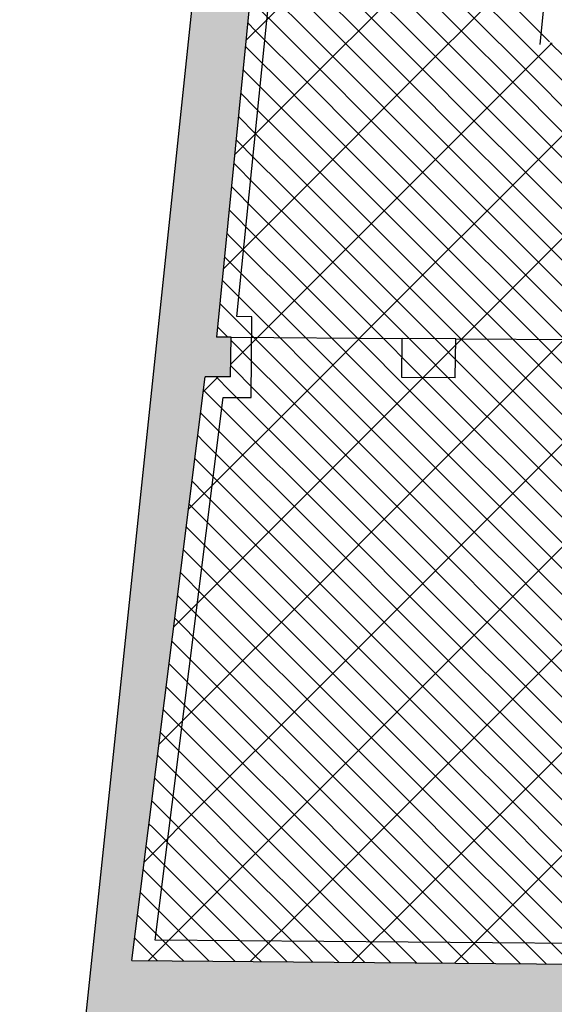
# Model space of a CAD drawing. Extents: x -9.8 to 14.6, y -7 to 44.3.
# Tile 2 of 9: x -9.8 to -4.6, y 3 to 12.6. Entities that reach past the tile are written whole.
import ezdxf

# ---------------------------------------------------------------- set-up
doc = ezdxf.new("R2010")
doc.units = 0
doc.linetypes.add('STRICHPUNKT', pattern=[25.4, 12.7, -6.35, 0, -6.35])
doc.linetypes.add('VERDECKT', pattern=[9.525, 6.35, -3.175])
for name, color, linetype in [('XR$1$STANDARD', 7, 'CONTINUOUS'), ('XR$2$STANDARD', 7, 'CONTINUOUS'), ('XR$3$STANDARD', 7, 'CONTINUOUS'), ('XR$4$STANDARD', 7, 'CONTINUOUS')]:
    doc.layers.add(name, color=color, linetype=linetype)

# ---------------------------------------------------------------- blocks, each defined once
blk = doc.blocks.new('PATROON_2')
at = {"layer": 'XR$3$STANDARD', "color": 7, "linetype": 'ByBlock'}
for p, q in [((-7.5943, 12.4057), (-7, 13)), ((-7, 12), (-6, 13)), ((-6, 12), (-5, 13)), ((-5, 12), (-4.6424, 12.3576)), ((-4.6424, 12.3576), (-4.6153, 12.3847)), ((-7.7051, 11.2948), (-7, 12)), ((-7, 11), (-6, 12)), ((-6, 11), (-5, 12)), ((-5, 11), (-4, 12)), ((-7.816, 10.184), (-7, 11)), ((-7, 10), (-6, 11)), ((-6, 10), (-5, 11)), ((-5, 10), (-4, 11)), ((-7.742, 9.258), (-7, 10)), ((-7, 9), (-6, 10)), ((-6, 9), (-5, 10)), ((-5, 9), (-4, 10)), ((-8, 9), (-7.8648, 9.1352)), ((-8.0092, 8.9908), (-8, 9)), ((-8, 8), (-7, 9)), ((-7, 8), (-6, 9)), ((-6, 8), (-5, 9)), ((-5, 8), (-4, 9)), ((-8.1531, 7.8469), (-8, 8)), ((-8, 7), (-7, 8)), ((-7, 7), (-6, 8)), ((-6, 7), (-5, 8)), ((-5, 7), (-4, 8)), ((-8.297, 6.703), (-8, 7)), ((-8, 6), (-7, 7)), ((-7, 6), (-6, 7)), ((-6, 6), (-5, 7)), ((-5, 6), (-4, 7)), ((-8.4409, 5.5591), (-8, 6)), ((-8, 5), (-7, 6)), ((-7, 5), (-6, 6)), ((-6, 5), (-5, 6)), ((-5, 5), (-4, 6)), ((-8.5847, 4.4153), (-8, 5)), ((-8, 4), (-7, 5)), ((-7, 4), (-6, 5)), ((-6, 4), (-5, 5)), ((-5, 4), (-4, 5)), ((-8.5445, 3.4555), (-8, 4)), ((-7.5522, 3.4478), (-7, 4)), ((-6.5599, 3.4401), (-6, 4)), ((-5.5676, 3.4324), (-5, 4))]:
    blk.add_line(p, q, dxfattribs=at)
blk = doc.blocks.new('PATROON_10')
at = {"layer": 'XR$4$STANDARD', "color": 7, "linetype": 'ByBlock'}
for p, q in [((-7, 12.5), (-7.5, 13)), ((-6.5, 12.5), (-7, 13)), ((-6, 12.5), (-6.5, 13)), ((-5.5, 12.5), (-6, 13)), ((-5, 12.5), (-5.5, 13)), ((-7.5, 12.5), (-7.5772, 12.5772)), ((-7, 12), (-7.5, 12.5)), ((-6.5, 12), (-7, 12.5)), ((-6, 12), (-6.5, 12.5)), ((-5.5, 12), (-6, 12.5)), ((-5, 12), (-5.5, 12.5)), ((-4.6365, 12.1365), (-5, 12.5)), ((-7.5, 12), (-7.6226, 12.1226)), ((-4.5, 12), (-4.6365, 12.1365)), ((-7, 11.5), (-7.5, 12)), ((-6.5, 11.5), (-7, 12)), ((-6, 11.5), (-6.5, 12)), ((-5.5, 11.5), (-6, 12)), ((-5, 11.5), (-5.5, 12)), ((-4.5, 11.5), (-5, 12)), ((-7.5, 11.5), (-7.6679, 11.6679)), ((-7, 11), (-7.5, 11.5)), ((-6.5, 11), (-7, 11.5)), ((-6, 11), (-6.5, 11.5)), ((-5.5, 11), (-6, 11.5)), ((-5, 11), (-5.5, 11.5)), ((-4.5, 11), (-5, 11.5)), ((-7.5, 11), (-7.7133, 11.2133)), ((-7, 10.5), (-7.5, 11)), ((-6.5, 10.5), (-7, 11)), ((-6, 10.5), (-6.5, 11)), ((-5.5, 10.5), (-6, 11)), ((-5, 10.5), (-5.5, 11)), ((-4.5, 10.5), (-5, 11)), ((-7.5, 10.5), (-7.7586, 10.7586)), ((-7, 10), (-7.5, 10.5)), ((-6.5, 10), (-7, 10.5)), ((-6, 10), (-6.5, 10.5)), ((-5.5, 10), (-6, 10.5)), ((-5, 10), (-5.5, 10.5)), ((-4.5, 10), (-5, 10.5)), ((-7.5, 10), (-7.804, 10.304)), ((-7, 9.5), (-7.5, 10)), ((-6.5, 9.5), (-7, 10)), ((-6, 9.5), (-6.5, 10)), ((-5.5, 9.5), (-6, 10)), ((-5, 9.5), (-5.5, 10)), ((-4.5, 9.5), (-5, 10)), ((-7.5, 9.5), (-7.8494, 9.8494)), ((-7, 9), (-7.5, 9.5)), ((-6.5, 9), (-7, 9.5)), ((-6, 9), (-6.5, 9.5)), ((-5.5, 9), (-6, 9.5)), ((-5, 9), (-5.5, 9.5)), ((-4.5, 9), (-5, 9.5)), ((-7.5, 9), (-7.7423, 9.2423)), ((-8, 9), (-8.0072, 9.0072)), ((-7.5, 8.5), (-8, 9)), ((-7, 8.5), (-7.5, 9)), ((-6.5, 8.5), (-7, 9)), ((-6, 8.5), (-6.5, 9)), ((-5.5, 8.5), (-6, 9)), ((-5, 8.5), (-5.5, 9)), ((-4.5, 8.5), (-5, 9)), ((-8, 8.5), (-8.063, 8.563)), ((-7.5, 8), (-8, 8.5)), ((-7, 8), (-7.5, 8.5)), ((-6.5, 8), (-7, 8.5)), ((-6, 8), (-6.5, 8.5)), ((-5.5, 8), (-6, 8.5)), ((-5, 8), (-5.5, 8.5)), ((-4.5, 8), (-5, 8.5)), ((-8, 8), (-8.1189, 8.1189)), ((-7.5, 7.5), (-8, 8)), ((-7, 7.5), (-7.5, 8)), ((-6.5, 7.5), (-7, 8)), ((-6, 7.5), (-6.5, 8)), ((-5.5, 7.5), (-6, 8)), ((-5, 7.5), (-5.5, 8)), ((-4.5, 7.5), (-5, 8)), ((-8, 7.5), (-8.1748, 7.6748)), ((-7.5, 7), (-8, 7.5)), ((-7, 7), (-7.5, 7.5)), ((-6.5, 7), (-7, 7.5)), ((-6, 7), (-6.5, 7.5)), ((-5.5, 7), (-6, 7.5)), ((-5, 7), (-5.5, 7.5)), ((-4.5, 7), (-5, 7.5)), ((-8, 7), (-8.2306, 7.2306)), ((-7.5, 6.5), (-8, 7)), ((-7, 6.5), (-7.5, 7)), ((-6.5, 6.5), (-7, 7)), ((-6, 6.5), (-6.5, 7)), ((-5.5, 6.5), (-6, 7)), ((-5, 6.5), (-5.5, 7)), ((-4.5, 6.5), (-5, 7)), ((-8, 6.5), (-8.2865, 6.7865)), ((-7.5, 6), (-8, 6.5)), ((-7, 6), (-7.5, 6.5)), ((-6.5, 6), (-7, 6.5)), ((-6, 6), (-6.5, 6.5)), ((-5.5, 6), (-6, 6.5)), ((-5, 6), (-5.5, 6.5)), ((-4.5, 6), (-5, 6.5)), ((-8, 6), (-8.3423, 6.3423)), ((-7.5, 5.5), (-8, 6)), ((-7, 5.5), (-7.5, 6)), ((-6.5, 5.5), (-7, 6)), ((-6, 5.5), (-6.5, 6)), ((-5.5, 5.5), (-6, 6)), ((-5, 5.5), (-5.5, 6)), ((-4.5, 5.5), (-5, 6)), ((-8, 5.5), (-8.3982, 5.8982)), ((-7.5, 5), (-8, 5.5)), ((-7, 5), (-7.5, 5.5)), ((-6.5, 5), (-7, 5.5)), ((-6, 5), (-6.5, 5.5)), ((-5.5, 5), (-6, 5.5)), ((-5, 5), (-5.5, 5.5)), ((-4.5, 5), (-5, 5.5)), ((-8, 5), (-8.4541, 5.4541)), ((-8.5, 5), (-8.5099, 5.0099)), ((-8, 4.5), (-8.5, 5)), ((-7.5, 4.5), (-8, 5)), ((-7, 4.5), (-7.5, 5)), ((-6.5, 4.5), (-7, 5)), ((-6, 4.5), (-6.5, 5)), ((-5.5, 4.5), (-6, 5)), ((-5, 4.5), (-5.5, 5)), ((-4.5, 4.5), (-5, 5)), ((-8.5, 4.5), (-8.5658, 4.5658)), ((-8, 4), (-8.5, 4.5)), ((-7.5, 4), (-8, 4.5)), ((-7, 4), (-7.5, 4.5)), ((-6.5, 4), (-7, 4.5)), ((-6, 4), (-6.5, 4.5)), ((-5.5, 4), (-6, 4.5)), ((-5, 4), (-5.5, 4.5)), ((-4.5, 4), (-5, 4.5)), ((-8.5, 4), (-8.6217, 4.1217)), ((-8, 3.5), (-8.5, 4)), ((-7.5, 3.5), (-8, 4)), ((-7, 3.5), (-7.5, 4)), ((-6.5, 3.5), (-7, 4)), ((-6, 3.5), (-6.5, 4)), ((-5.5, 3.5), (-6, 4)), ((-5, 3.5), (-5.5, 4)), ((-4.5, 3.5), (-5, 4)), ((-8.5, 3.5), (-8.6775, 3.6775)), ((-8.4548, 3.4548), (-8.5, 3.5)), ((-7.9509, 3.4509), (-8, 3.5)), ((-7.447, 3.447), (-7.5, 3.5)), ((-6.9431, 3.4431), (-7, 3.5)), ((-6.4391, 3.4391), (-6.5, 3.5)), ((-5.9352, 3.4352), (-6, 3.5)), ((-5.4313, 3.4313), (-5.5, 3.5)), ((-4.9274, 3.4274), (-5, 3.5))]:
    blk.add_line(p, q, dxfattribs=at)
at = {"layer": 'XR$4$STANDARD', "color": 7, "linetype": 'VERDECKT'}
for p, q in [((-7.25, 12.5), (-7.5, 12.75)), ((-6.75, 12.5), (-7, 12.75)), ((-6.25, 12.5), (-6.5, 12.75)), ((-5.75, 12.5), (-6, 12.75)), ((-5.25, 12.5), (-5.5, 12.75)), ((-4.75, 12.5), (-5, 12.75)), ((-7, 12.25), (-7.25, 12.5)), ((-6.5, 12.25), (-6.75, 12.5)), ((-6, 12.25), (-6.25, 12.5)), ((-5.5, 12.25), (-5.75, 12.5)), ((-5, 12.25), (-5.25, 12.5)), ((-4.6423, 12.3923), (-4.75, 12.5)), ((-4.5, 12.25), (-4.6346, 12.3846)), ((-7.5, 12.25), (-7.5999, 12.3499)), ((-7.25, 12), (-7.5, 12.25)), ((-6.75, 12), (-7, 12.25)), ((-6.25, 12), (-6.5, 12.25)), ((-5.75, 12), (-6, 12.25)), ((-5.25, 12), (-5.5, 12.25)), ((-4.75, 12), (-5, 12.25)), ((-7, 11.75), (-7.25, 12)), ((-6.5, 11.75), (-6.75, 12)), ((-6, 11.75), (-6.25, 12)), ((-5.5, 11.75), (-5.75, 12)), ((-5, 11.75), (-5.25, 12)), ((-4.5, 11.75), (-4.75, 12)), ((-7.5, 11.75), (-7.6452, 11.8952)), ((-7.25, 11.5), (-7.5, 11.75)), ((-6.75, 11.5), (-7, 11.75)), ((-6.25, 11.5), (-6.5, 11.75)), ((-5.75, 11.5), (-6, 11.75)), ((-5.25, 11.5), (-5.5, 11.75)), ((-4.75, 11.5), (-5, 11.75)), ((-7, 11.25), (-7.25, 11.5)), ((-6.5, 11.25), (-6.75, 11.5)), ((-6, 11.25), (-6.25, 11.5)), ((-5.5, 11.25), (-5.75, 11.5)), ((-5, 11.25), (-5.25, 11.5)), ((-4.5, 11.25), (-4.75, 11.5)), ((-7.5, 11.25), (-7.6906, 11.4406)), ((-7.25, 11), (-7.5, 11.25)), ((-6.75, 11), (-7, 11.25)), ((-6.25, 11), (-6.5, 11.25)), ((-5.75, 11), (-6, 11.25)), ((-5.25, 11), (-5.5, 11.25)), ((-4.75, 11), (-5, 11.25)), ((-7.5, 10.75), (-7.736, 10.986)), ((-7, 10.75), (-7.25, 11)), ((-6.5, 10.75), (-6.75, 11)), ((-6, 10.75), (-6.25, 11)), ((-5.5, 10.75), (-5.75, 11)), ((-5, 10.75), (-5.25, 11)), ((-4.5, 10.75), (-4.75, 11)), ((-7.25, 10.5), (-7.5, 10.75)), ((-6.75, 10.5), (-7, 10.75)), ((-6.25, 10.5), (-6.5, 10.75)), ((-5.75, 10.5), (-6, 10.75)), ((-5.25, 10.5), (-5.5, 10.75)), ((-4.75, 10.5), (-5, 10.75)), ((-7.75, 10.5), (-7.7813, 10.5313)), ((-7.5, 10.25), (-7.75, 10.5)), ((-7, 10.25), (-7.25, 10.5)), ((-6.5, 10.25), (-6.75, 10.5)), ((-6, 10.25), (-6.25, 10.5)), ((-5.5, 10.25), (-5.75, 10.5)), ((-5, 10.25), (-5.25, 10.5)), ((-4.5, 10.25), (-4.75, 10.5)), ((-7.25, 10), (-7.5, 10.25)), ((-6.75, 10), (-7, 10.25)), ((-6.25, 10), (-6.5, 10.25)), ((-5.75, 10), (-6, 10.25)), ((-5.25, 10), (-5.5, 10.25)), ((-4.75, 10), (-5, 10.25)), ((-7.75, 10), (-7.8267, 10.0767)), ((-7.5, 9.75), (-7.75, 10)), ((-7, 9.75), (-7.25, 10)), ((-6.5, 9.75), (-6.75, 10)), ((-6, 9.75), (-6.25, 10)), ((-5.5, 9.75), (-5.75, 10)), ((-5, 9.75), (-5.25, 10)), ((-4.5, 9.75), (-4.75, 10)), ((-7.25, 9.5), (-7.5, 9.75)), ((-6.75, 9.5), (-7, 9.75)), ((-6.25, 9.5), (-6.5, 9.75)), ((-5.75, 9.5), (-6, 9.75)), ((-5.25, 9.5), (-5.5, 9.75)), ((-4.75, 9.5), (-5, 9.75)), ((-7.7703, 9.5203), (-7.8721, 9.6221)), ((-7.5, 9.25), (-7.7388, 9.4888)), ((-7, 9.25), (-7.25, 9.5)), ((-6.5, 9.25), (-6.75, 9.5)), ((-6, 9.25), (-6.25, 9.5)), ((-5.5, 9.25), (-5.75, 9.5)), ((-5, 9.25), (-5.25, 9.5)), ((-4.5, 9.25), (-4.75, 9.5)), ((-7.25, 9), (-7.5, 9.25)), ((-6.75, 9), (-7, 9.25)), ((-6.25, 9), (-6.5, 9.25)), ((-5.75, 9), (-6, 9.25)), ((-5.25, 9), (-5.5, 9.25)), ((-4.75, 9), (-5, 9.25)), ((-7.75, 9), (-7.8853, 9.1353)), ((-7.5, 8.75), (-7.75, 9)), ((-7, 8.75), (-7.25, 9)), ((-6.5, 8.75), (-6.75, 9)), ((-6, 8.75), (-6.25, 9)), ((-5.5, 8.75), (-5.75, 9)), ((-5, 8.75), (-5.25, 9)), ((-4.5, 8.75), (-4.75, 9)), ((-8, 8.75), (-8.0351, 8.7851)), ((-7.75, 8.5), (-8, 8.75)), ((-7.25, 8.5), (-7.5, 8.75)), ((-6.75, 8.5), (-7, 8.75)), ((-6.25, 8.5), (-6.5, 8.75)), ((-5.75, 8.5), (-6, 8.75)), ((-5.25, 8.5), (-5.5, 8.75)), ((-4.75, 8.5), (-5, 8.75)), ((-7.5, 8.25), (-7.75, 8.5)), ((-7, 8.25), (-7.25, 8.5)), ((-6.5, 8.25), (-6.75, 8.5)), ((-6, 8.25), (-6.25, 8.5)), ((-5.5, 8.25), (-5.75, 8.5)), ((-5, 8.25), (-5.25, 8.5)), ((-4.5, 8.25), (-4.75, 8.5)), ((-8, 8.25), (-8.091, 8.341)), ((-7.75, 8), (-8, 8.25)), ((-7.25, 8), (-7.5, 8.25)), ((-6.75, 8), (-7, 8.25)), ((-6.25, 8), (-6.5, 8.25)), ((-5.75, 8), (-6, 8.25)), ((-5.25, 8), (-5.5, 8.25)), ((-4.75, 8), (-5, 8.25)), ((-7.5, 7.75), (-7.75, 8)), ((-7, 7.75), (-7.25, 8)), ((-6.5, 7.75), (-6.75, 8)), ((-6, 7.75), (-6.25, 8)), ((-5.5, 7.75), (-5.75, 8)), ((-5, 7.75), (-5.25, 8)), ((-4.5, 7.75), (-4.75, 8)), ((-8, 7.75), (-8.1468, 7.8968)), ((-7.75, 7.5), (-8, 7.75)), ((-7.25, 7.5), (-7.5, 7.75)), ((-6.75, 7.5), (-7, 7.75)), ((-6.25, 7.5), (-6.5, 7.75)), ((-5.75, 7.5), (-6, 7.75)), ((-5.25, 7.5), (-5.5, 7.75)), ((-4.75, 7.5), (-5, 7.75)), ((-7.5, 7.25), (-7.75, 7.5)), ((-7, 7.25), (-7.25, 7.5)), ((-6.5, 7.25), (-6.75, 7.5)), ((-6, 7.25), (-6.25, 7.5)), ((-5.5, 7.25), (-5.75, 7.5)), ((-5, 7.25), (-5.25, 7.5)), ((-4.5, 7.25), (-4.75, 7.5)), ((-8, 7.25), (-8.2027, 7.4527)), ((-7.75, 7), (-8, 7.25)), ((-7.25, 7), (-7.5, 7.25)), ((-6.75, 7), (-7, 7.25)), ((-6.25, 7), (-6.5, 7.25)), ((-5.75, 7), (-6, 7.25)), ((-5.25, 7), (-5.5, 7.25)), ((-4.75, 7), (-5, 7.25)), ((-8.25, 7), (-8.2586, 7.0086)), ((-8, 6.75), (-8.25, 7)), ((-7.5, 6.75), (-7.75, 7)), ((-7, 6.75), (-7.25, 7)), ((-6.5, 6.75), (-6.75, 7)), ((-6, 6.75), (-6.25, 7)), ((-5.5, 6.75), (-5.75, 7)), ((-5, 6.75), (-5.25, 7)), ((-4.5, 6.75), (-4.75, 7)), ((-7.75, 6.5), (-8, 6.75)), ((-7.25, 6.5), (-7.5, 6.75)), ((-6.75, 6.5), (-7, 6.75)), ((-6.25, 6.5), (-6.5, 6.75)), ((-5.75, 6.5), (-6, 6.75)), ((-5.25, 6.5), (-5.5, 6.75)), ((-4.75, 6.5), (-5, 6.75)), ((-8.25, 6.5), (-8.3144, 6.5644)), ((-8, 6.25), (-8.25, 6.5)), ((-7.5, 6.25), (-7.75, 6.5)), ((-7, 6.25), (-7.25, 6.5)), ((-6.5, 6.25), (-6.75, 6.5)), ((-6, 6.25), (-6.25, 6.5)), ((-5.5, 6.25), (-5.75, 6.5)), ((-5, 6.25), (-5.25, 6.5)), ((-4.5, 6.25), (-4.75, 6.5)), ((-7.75, 6), (-8, 6.25)), ((-7.25, 6), (-7.5, 6.25)), ((-6.75, 6), (-7, 6.25)), ((-6.25, 6), (-6.5, 6.25)), ((-5.75, 6), (-6, 6.25)), ((-5.25, 6), (-5.5, 6.25)), ((-4.75, 6), (-5, 6.25)), ((-8.25, 6), (-8.3703, 6.1203)), ((-8, 5.75), (-8.25, 6)), ((-7.5, 5.75), (-7.75, 6)), ((-7, 5.75), (-7.25, 6)), ((-6.5, 5.75), (-6.75, 6)), ((-6, 5.75), (-6.25, 6)), ((-5.5, 5.75), (-5.75, 6)), ((-5, 5.75), (-5.25, 6)), ((-4.5, 5.75), (-4.75, 6)), ((-7.75, 5.5), (-8, 5.75)), ((-7.25, 5.5), (-7.5, 5.75)), ((-6.75, 5.5), (-7, 5.75)), ((-6.25, 5.5), (-6.5, 5.75)), ((-5.75, 5.5), (-6, 5.75)), ((-5.25, 5.5), (-5.5, 5.75)), ((-4.75, 5.5), (-5, 5.75)), ((-8.25, 5.5), (-8.4261, 5.6761)), ((-8, 5.25), (-8.25, 5.5)), ((-7.5, 5.25), (-7.75, 5.5)), ((-7, 5.25), (-7.25, 5.5)), ((-6.5, 5.25), (-6.75, 5.5)), ((-6, 5.25), (-6.25, 5.5)), ((-5.5, 5.25), (-5.75, 5.5)), ((-5, 5.25), (-5.25, 5.5)), ((-4.5, 5.25), (-4.75, 5.5)), ((-8.25, 5), (-8.482, 5.232)), ((-7.75, 5), (-8, 5.25)), ((-7.25, 5), (-7.5, 5.25)), ((-6.75, 5), (-7, 5.25)), ((-6.25, 5), (-6.5, 5.25)), ((-5.75, 5), (-6, 5.25)), ((-5.25, 5), (-5.5, 5.25)), ((-4.75, 5), (-5, 5.25)), ((-8, 4.75), (-8.25, 5)), ((-7.5, 4.75), (-7.75, 5)), ((-7, 4.75), (-7.25, 5)), ((-6.5, 4.75), (-6.75, 5)), ((-6, 4.75), (-6.25, 5)), ((-5.5, 4.75), (-5.75, 5)), ((-5, 4.75), (-5.25, 5)), ((-4.5, 4.75), (-4.75, 5)), ((-8.5, 4.75), (-8.5379, 4.7879)), ((-8.25, 4.5), (-8.5, 4.75)), ((-7.75, 4.5), (-8, 4.75)), ((-7.25, 4.5), (-7.5, 4.75)), ((-6.75, 4.5), (-7, 4.75)), ((-6.25, 4.5), (-6.5, 4.75)), ((-5.75, 4.5), (-6, 4.75)), ((-5.25, 4.5), (-5.5, 4.75)), ((-4.75, 4.5), (-5, 4.75)), ((-8, 4.25), (-8.25, 4.5)), ((-7.5, 4.25), (-7.75, 4.5)), ((-7, 4.25), (-7.25, 4.5)), ((-6.5, 4.25), (-6.75, 4.5)), ((-6, 4.25), (-6.25, 4.5)), ((-5.5, 4.25), (-5.75, 4.5)), ((-5, 4.25), (-5.25, 4.5)), ((-4.5, 4.25), (-4.75, 4.5)), ((-8.5, 4.25), (-8.5937, 4.3437)), ((-8.25, 4), (-8.5, 4.25)), ((-7.75, 4), (-8, 4.25)), ((-7.25, 4), (-7.5, 4.25)), ((-6.75, 4), (-7, 4.25)), ((-6.25, 4), (-6.5, 4.25)), ((-5.75, 4), (-6, 4.25)), ((-5.25, 4), (-5.5, 4.25)), ((-4.75, 4), (-5, 4.25)), ((-8, 3.75), (-8.25, 4)), ((-7.5, 3.75), (-7.75, 4)), ((-7, 3.75), (-7.25, 4)), ((-6.5, 3.75), (-6.75, 4)), ((-6, 3.75), (-6.25, 4)), ((-5.5, 3.75), (-5.75, 4)), ((-5, 3.75), (-5.25, 4)), ((-4.5, 3.75), (-4.75, 4)), ((-8.5, 3.75), (-8.6496, 3.8996)), ((-8.25, 3.5), (-8.5, 3.75)), ((-7.75, 3.5), (-8, 3.75)), ((-7.25, 3.5), (-7.5, 3.75)), ((-6.75, 3.5), (-7, 3.75)), ((-6.25, 3.5), (-6.5, 3.75)), ((-5.75, 3.5), (-6, 3.75)), ((-5.25, 3.5), (-5.5, 3.75)), ((-4.75, 3.5), (-5, 3.75)), ((-8.2029, 3.4529), (-8.25, 3.5)), ((-7.699, 3.449), (-7.75, 3.5)), ((-7.195, 3.445), (-7.25, 3.5)), ((-6.6911, 3.4411), (-6.75, 3.5)), ((-6.1872, 3.4372), (-6.25, 3.5)), ((-5.6833, 3.4333), (-5.75, 3.5)), ((-5.1793, 3.4293), (-5.25, 3.5)), ((-4.6754, 3.4254), (-4.75, 3.5))]:
    blk.add_line(p, q, dxfattribs=at)

msp = doc.modelspace()

# ---------------------------------------------------------------- hatches: boundary and pattern name
at = {"layer": 'XR$2$STANDARD', "linetype": 'ByBlock'}
h = msp.add_hatch(color=250, dxfattribs=at)
h.dxf.hatch_style = 2
h.paths.add_polyline_path([(-1.547, -3.1867), (-1.5198, -0.9171), (-1.6087, -0.9171), (-1.6657, -0.9174), (-1.6657, -0.9171), (-1.6801, -0.9171), (-1.7071, -2.8784), (-9.3068, -2.876), (-8.7906, 2.6228), (-1.6268, 2.567), (-1.6621, 0.3035), (-1.5794, 0.3035), (-1.5224, 0.3038), (-1.5224, 0.3035), (-1.5051, 0.3035), (-1.4747, 2.8359), (2.9121, 2.8013), (2.9095, 2.9146), (2.9123, 2.9147), (2.9183, 3.3534), (2.7684, 3.3548), (2.7696, 6.1136), (2.7696, 6.3548), (2.7697, 6.3548), (2.7709, 9.0939), (4.0188, 9.0856), (4.0188, 9.4425), (3.6563, 9.4449), (3.5423, 9.4449), (3.5423, 9.4456), (2.3335, 9.4536), (2.3284, 9.0891), (2.6129, 9.0878), (2.5684, 3.369), (-8.7053, 3.4568), (-7.991, 9.1357), (-7.7438, 9.1346), (-7.7384, 9.5201), (-7.8821, 9.521), (-4.6864, 41.55), (-3.4774, 41.2588), (-3.4189, 41.5019), (-3.7105, 41.5721), (-3.5444, 42.2233), (-3.7388, 42.2702), (-3.905, 41.619), (-5.0522, 41.8953), (-9.7947, -3.1881), (-1.8531, -3.1763), (-1.8577, -3.4835), (0.5218, -3.5007), (0.5241, -3.2312), (0.5236, -3.2007)])

# ---------------------------------------------------------------- linework, layer by layer
at = {"layer": 'XR$1$STANDARD', "color": 100, "linetype": 'ByBlock'}
for p, q in [((-5.0522, 41.8953), (-9.7949, -3.1894)), ((-4.6864, 41.55), (-7.8821, 9.521)), ((-7.7384, 9.5201), (-7.8821, 9.521)), ((-7.7438, 9.1346), (-7.7384, 9.5201)), ((-6.0787, 9.1271), (-6.0734, 9.5091)), ((-5.5534, 9.5057), (-6.0734, 9.5091)), ((-5.5587, 9.1248), (-5.5534, 9.5057)), ((-8.7053, 3.4568), (-7.991, 9.1357)), ((-7.7438, 9.1346), (-7.991, 9.1357)), ((-5.5587, 9.1248), (-6.0787, 9.1271)), ((-8.7053, 3.4568), (2.5684, 3.369))]:
    msp.add_line(p, q, dxfattribs=at)
at = {"layer": 'XR$1$STANDARD', "color": 240, "linetype": 'ByBlock'}
for p, q in [((-7.7384, 9.5201), (-6.0734, 9.5091)), ((-5.5534, 9.5057), (-3.8794, 9.4946))]:
    msp.add_line(p, q, dxfattribs=at)
at = {"layer": 'XR$4$STANDARD', "color": 4, "linetype": 'STRICHPUNKT'}
for points in [[(-7.8147, 8.935), (-7.5438, 8.9346), (-7.5384, 9.7201), (-7.6821, 9.721), (-4.4864, 41.35), (13.9612, 36.8104), (12.798, 9.6332), (2.1335, 9.6536), (2.1284, 8.8891), (2.4113, 8.8888), (2.3699, 3.5706), (-8.4788, 3.655), (-7.8147, 8.935)], [(-2.2086, 38.0579), (11.1602, 34.787), (10.3423, 12.2561), (-4.7333, 12.3666), (-2.2086, 38.0579)]]:
    msp.add_lwpolyline(points, close=True, dxfattribs=at)

# ---------------------------------------------------------------- block references
at = {"layer": 'XR$3$STANDARD', "color": 7, "linetype": 'ByBlock'}
msp.add_blockref('PATROON_2', (0, 0), dxfattribs=at)
at = {"layer": 'XR$4$STANDARD', "color": 7, "linetype": 'ByBlock'}
msp.add_blockref('PATROON_10', (0, 0), dxfattribs=at)

doc.saveas('drawing.dxf')
